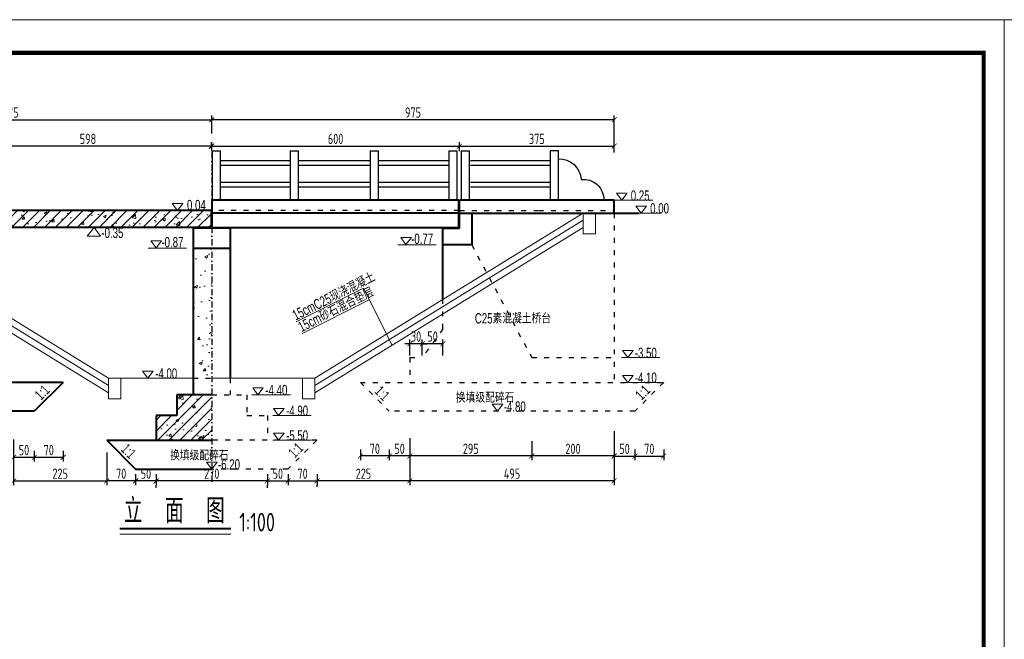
# Model space of a CAD drawing. Header units: inches. Extents: x 112594 to 193184, y 44995 to 116598.
# Tile 18 of 153: x 115296 to 117681, y 59751 to 61251. Entities that reach past the tile are written whole.
import ezdxf

# ---------------------------------------------------------------- set-up
doc = ezdxf.new("R2010")
doc.units = ezdxf.units.IN
doc.header["$MEASUREMENT"] = 0
doc.linetypes.add('ACAD_ISO03W100', pattern=[30, 12, -18])
doc.linetypes.add('DASHDOTX2', pattern=[2, 1, -0.5, 0, -0.5])
doc.layers.get('0').update_dxf_attribs({"lineweight": 15})
for name, color, linetype, lineweight in [('BM1', 7, 'Continuous', 15), ('文字', 7, 'Continuous', 20), ('细实线', 4, 'Continuous', 25), ('虚线', 2, 'ACAD_ISO03W100', 25), ('轮廓线', 1, 'Continuous', 40)]:
    doc.layers.add(name, color=color, linetype=linetype, lineweight=lineweight)
doc.layers.add('轴线', color=3, linetype='DASHDOTX2')
doc.styles.add('HZTXT', font='tssdeng.shx', dxfattribs={"width": 0.75, "bigfont": 'hztxt.shx'})
doc.styles.get("Standard").update_dxf_attribs({"font": 'hztxt_e.shx', "width": 0.7, "bigfont": 'hztxt.shx'})
doc.dimstyles.new('3', dxfattribs={"dimtxt": 25, "dimasz": 12, "dimexe": 10, "dimexo": 30, "dimgap": 5, "dimtad": 1, "dimdec": 0, "dimzin": 0, "dimdsep": 46, "dimtxsty": 'HZTXT', "dimblk": 'ARCHTICK', "dimcen": 0, "dimclrt": 7, "dimazin": 2, "dimtfac": 1, "dimtdec": 0, "dimtix": 1, "dimtmove": 2, "dimatfit": 3, "dimfxl": 250, "dimtolj": 1, "dimtzin": 0, "dimarcsym": 0})
doc.dimstyles.new('6', dxfattribs={"dimtxt": 25, "dimasz": 12, "dimexe": 10, "dimexo": 130, "dimgap": 5, "dimtad": 1, "dimdec": 0, "dimzin": 0, "dimdsep": 46, "dimtxsty": 'HZTXT', "dimblk": 'ARCHTICK', "dimcen": 0, "dimclrt": 7, "dimazin": 2, "dimtfac": 1, "dimtdec": 0, "dimtix": 1, "dimtmove": 2, "dimatfit": 3, "dimfxl": 250, "dimtolj": 1, "dimtzin": 0, "dimarcsym": 0})

# ---------------------------------------------------------------- blocks, each defined once
blk = doc.blocks.new('_ArchTick')
at = {"color": 0, "linetype": 'ByBlock', "const_width": 0.15}
blk.add_lwpolyline([(-0.5, -0.5), (0.5, 0.5)], dxfattribs=at)
blk = doc.blocks.new('*D532')
at = {"color": 0, "lineweight": -2}
for p, q in [((115761.2, 60975.9), (115761.2, 61018.8)), ((116736.2, 61008.8), (115761.2, 61008.8)), ((116736.2, 60929.3), (116736.2, 61018.8))]:
    blk.add_line(p, q, dxfattribs=at)
at = {"color": 0, "lineweight": -2, "xscale": 12, "yscale": 12, "zscale": 12, "rotation": 180}
blk.add_blockref('_ArchTick', (115761.2, 61008.8), dxfattribs=at)
at = {"color": 0, "lineweight": -2, "xscale": 12, "yscale": 12, "zscale": 12}
blk.add_blockref('_ArchTick', (116736.2, 61008.8), dxfattribs=at)
at = {"color": 7, "insert": (116248.7, 61026.3), "char_height": 25, "attachment_point": 5, "style": 'HZTXT'}
blk.add_mtext('\\A1;975', dxfattribs=at)
blk = doc.blocks.new('三角形')
at = {"layer": '轮廓线', "color": 0, "lineweight": 20}
for p, q in [((24441.9, 199232.1), (24477.5, 199232.1)), ((24459.3, 199208.6), (24441.9, 199232.1)), ((24477.5, 199232.1), (24459.3, 199208.6))]:
    blk.add_line(p, q, dxfattribs=at)
blk = doc.blocks.new('*D533')
at = {"color": 0, "lineweight": -2}
for p, q in [((116241.2, 60230.8), (116241.2, 60184.7)), ((116536.5, 60230.8), (116536.5, 60184.7)), ((116536.5, 60194.7), (116241.2, 60194.7))]:
    blk.add_line(p, q, dxfattribs=at)
at = {"color": 0, "lineweight": -2, "xscale": 12, "yscale": 12, "zscale": 12, "rotation": 180}
blk.add_blockref('_ArchTick', (116241.2, 60194.7), dxfattribs=at)
at = {"color": 0, "lineweight": -2, "xscale": 12, "yscale": 12, "zscale": 12}
blk.add_blockref('_ArchTick', (116536.5, 60194.7), dxfattribs=at)
at = {"color": 7, "insert": (116388.8, 60212.2), "char_height": 25, "attachment_point": 5, "style": 'HZTXT'}
blk.add_mtext('\\A1;295', dxfattribs=at)
blk = doc.blocks.new('*D534')
at = {"color": 0, "lineweight": -2}
for p, q in [((116241.2, 60238), (116241.2, 60124.4)), ((116736.2, 60238), (116736.2, 60124.4)), ((116736.2, 60134.4), (116241.2, 60134.4))]:
    blk.add_line(p, q, dxfattribs=at)
at = {"color": 0, "lineweight": -2, "xscale": 12, "yscale": 12, "zscale": 12, "rotation": 180}
blk.add_blockref('_ArchTick', (116241.2, 60134.4), dxfattribs=at)
at = {"color": 0, "lineweight": -2, "xscale": 12, "yscale": 12, "zscale": 12}
blk.add_blockref('_ArchTick', (116736.2, 60134.4), dxfattribs=at)
at = {"color": 7, "insert": (116488.7, 60151.9), "char_height": 25, "attachment_point": 5, "style": 'HZTXT'}
blk.add_mtext('\\A1;495', dxfattribs=at)
blk = doc.blocks.new('*D539')
at = {"color": 0, "lineweight": -2}
for p, q in [((115281.2, 60234.4), (115281.2, 60124.4)), ((115506.7, 60202.9), (115506.7, 60124.4)), ((115281.2, 60134.4), (115506.7, 60134.4))]:
    blk.add_line(p, q, dxfattribs=at)
at = {"color": 0, "lineweight": -2, "xscale": 12, "yscale": 12, "zscale": 12, "rotation": 180}
blk.add_blockref('_ArchTick', (115281.2, 60134.4), dxfattribs=at)
at = {"color": 0, "lineweight": -2, "xscale": 12, "yscale": 12, "zscale": 12}
blk.add_blockref('_ArchTick', (115506.7, 60134.4), dxfattribs=at)
at = {"color": 7, "insert": (115393.9, 60151.9), "char_height": 25, "attachment_point": 5, "style": 'HZTXT'}
blk.add_mtext('\\A1;225', dxfattribs=at)
blk = doc.blocks.new('*D540')
at = {"color": 0, "lineweight": -2}
for p, q in [((116361.2, 60932.5), (116361.2, 60954.9)), ((116736.2, 60929.3), (116736.2, 60954.9)), ((116361.2, 60944.9), (116736.2, 60944.9))]:
    blk.add_line(p, q, dxfattribs=at)
at = {"color": 0, "lineweight": -2, "xscale": 12, "yscale": 12, "zscale": 12, "rotation": 180}
blk.add_blockref('_ArchTick', (116361.2, 60944.9), dxfattribs=at)
at = {"color": 0, "lineweight": -2, "xscale": 12, "yscale": 12, "zscale": 12}
blk.add_blockref('_ArchTick', (116736.2, 60944.9), dxfattribs=at)
at = {"color": 7, "insert": (116548.7, 60962.4), "char_height": 25, "attachment_point": 5, "style": 'HZTXT'}
blk.add_mtext('\\A1;375', dxfattribs=at)
blk = doc.blocks.new('*D542')
at = {"color": 0, "lineweight": -2}
for p, q in [((116241.2, 60168), (116241.2, 60124.4)), ((116241.2, 60134.4), (116016.2, 60134.4)), ((116016.2, 60120.4), (116016.2, 60124.4))]:
    blk.add_line(p, q, dxfattribs=at)
at = {"color": 0, "lineweight": -2, "xscale": 12, "yscale": 12, "zscale": 12, "rotation": 180}
blk.add_blockref('_ArchTick', (116016.2, 60134.4), dxfattribs=at)
at = {"color": 0, "lineweight": -2, "xscale": 12, "yscale": 12, "zscale": 12}
blk.add_blockref('_ArchTick', (116241.2, 60134.4), dxfattribs=at)
at = {"color": 7, "insert": (116128.7, 60151.9), "char_height": 25, "attachment_point": 5, "style": 'HZTXT'}
blk.add_mtext('\\A1;225', dxfattribs=at)
blk = doc.blocks.new('*D543')
at = {"color": 0, "lineweight": -2}
for p, q in [((115896.2, 60134.4), (115626.2, 60134.4)), ((115626.2, 60118), (115626.2, 60124.4)), ((115896.2, 60118), (115896.2, 60124.4))]:
    blk.add_line(p, q, dxfattribs=at)
at = {"color": 0, "lineweight": -2, "xscale": 12, "yscale": 12, "zscale": 12, "rotation": 180}
blk.add_blockref('_ArchTick', (115626.2, 60134.4), dxfattribs=at)
at = {"color": 0, "lineweight": -2, "xscale": 12, "yscale": 12, "zscale": 12}
blk.add_blockref('_ArchTick', (115896.2, 60134.4), dxfattribs=at)
at = {"color": 7, "insert": (115761.2, 60151.9), "char_height": 25, "attachment_point": 5, "style": 'HZTXT'}
blk.add_mtext('\\A1;270', dxfattribs=at)
blk = doc.blocks.new('*D578')
at = {"color": 0, "lineweight": -2}
for p, q in [((115761.2, 60932.5), (115761.2, 60954.9)), ((116361.2, 60932.5), (116361.2, 60954.9)), ((115761.2, 60944.9), (116361.2, 60944.9))]:
    blk.add_line(p, q, dxfattribs=at)
at = {"color": 0, "lineweight": -2, "xscale": 12, "yscale": 12, "zscale": 12, "rotation": 180}
blk.add_blockref('_ArchTick', (115761.2, 60944.9), dxfattribs=at)
at = {"color": 0, "lineweight": -2, "xscale": 12, "yscale": 12, "zscale": 12}
blk.add_blockref('_ArchTick', (116361.2, 60944.9), dxfattribs=at)
at = {"color": 7, "insert": (116061.2, 60962.4), "char_height": 25, "attachment_point": 5, "style": 'HZTXT'}
blk.add_mtext('\\A1;600', dxfattribs=at)
blk = doc.blocks.new('*D584')
at = {"color": 0, "lineweight": -2}
for p, q in [((115162.2, 60937.9), (115162.2, 60954.9)), ((115760.2, 60937.9), (115760.2, 60954.9)), ((115760.2, 60944.9), (115162.2, 60944.9))]:
    blk.add_line(p, q, dxfattribs=at)
at = {"color": 0, "lineweight": -2, "xscale": 12, "yscale": 12, "zscale": 12, "rotation": 180}
blk.add_blockref('_ArchTick', (115162.2, 60944.9), dxfattribs=at)
at = {"color": 0, "lineweight": -2, "xscale": 12, "yscale": 12, "zscale": 12}
blk.add_blockref('_ArchTick', (115760.2, 60944.9), dxfattribs=at)
at = {"color": 7, "insert": (115461.2, 60962.4), "char_height": 25, "attachment_point": 5, "style": 'HZTXT'}
blk.add_mtext('\\A1;598', dxfattribs=at)
blk = doc.blocks.new('*D588')
at = {"color": 0, "lineweight": -2}
for p, q in [((114786.2, 60929.3), (114786.2, 61018.8)), ((114786.2, 61008.8), (115761.2, 61008.8)), ((115761.2, 60975.9), (115761.2, 61018.8))]:
    blk.add_line(p, q, dxfattribs=at)
at = {"color": 0, "lineweight": -2, "xscale": 12, "yscale": 12, "zscale": 12, "rotation": 180}
blk.add_blockref('_ArchTick', (114786.2, 61008.8), dxfattribs=at)
at = {"color": 0, "lineweight": -2, "xscale": 12, "yscale": 12, "zscale": 12}
blk.add_blockref('_ArchTick', (115761.2, 61008.8), dxfattribs=at)
at = {"color": 7, "insert": (115273.7, 61026.3), "char_height": 25, "attachment_point": 5, "style": 'HZTXT'}
blk.add_mtext('\\A1;975', dxfattribs=at)
blk = doc.blocks.new('*D597')
at = {"color": 0, "lineweight": -2}
for p, q in [((116271.2, 60438.4), (116271.2, 60476.5)), ((116321.2, 60438.4), (116321.2, 60476.5)), ((116321.2, 60466.5), (116271.2, 60466.5))]:
    blk.add_line(p, q, dxfattribs=at)
at = {"color": 0, "lineweight": -2, "xscale": 12, "yscale": 12, "zscale": 12, "rotation": 180}
blk.add_blockref('_ArchTick', (116271.2, 60466.5), dxfattribs=at)
at = {"color": 0, "lineweight": -2, "xscale": 12, "yscale": 12, "zscale": 12}
blk.add_blockref('_ArchTick', (116321.2, 60466.5), dxfattribs=at)
at = {"color": 7, "insert": (116296.2, 60484), "char_height": 25, "attachment_point": 5, "style": 'HZTXT'}
blk.add_mtext('\\A1;50', dxfattribs=at)
blk = doc.blocks.new('*D598')
at = {"color": 0, "lineweight": -2}
for p, q in [((116241.2, 60438.4), (116241.2, 60476.5)), ((116271.2, 60438.4), (116271.2, 60476.5)), ((116241.2, 60466.5), (116229.2, 60466.5)), ((116271.2, 60466.5), (116241.2, 60466.5)), ((116271.2, 60466.5), (116283.2, 60466.5))]:
    blk.add_line(p, q, dxfattribs=at)
at = {"color": 0, "lineweight": -2, "xscale": 12, "yscale": 12, "zscale": 12}
blk.add_blockref('_ArchTick', (116241.2, 60466.5), dxfattribs=at)
at = {"color": 0, "lineweight": -2, "xscale": 12, "yscale": 12, "zscale": 12, "rotation": 180}
blk.add_blockref('_ArchTick', (116271.2, 60466.5), dxfattribs=at)
at = {"color": 7, "insert": (116256.2, 60484), "char_height": 25, "attachment_point": 5, "style": 'HZTXT'}
blk.add_mtext('\\A1;30', dxfattribs=at)
blk = doc.blocks.new('dasfgfhfdgtf')
at = {"layer": '细实线'}
for p, q in [((53338.6, -33988.3), (53338.6, -33868.3)), ((53338.6, -33868.3), (53358.6, -33868.3)), ((53338.6, -33988.3), (53338.6, -33868.3)), ((53358.6, -33868.3), (53358.6, -33988.3)), ((53358.6, -33868.3), (53358.6, -33988.3))]:
    blk.add_line(p, q, dxfattribs=at)
for centre, radius, start, end in [((53336.3, -33940.4), 52.5, 87.3986, 177.3524), ((53277.1, -33985.6), 48.1, 81.899, 182.8519)]:
    blk.add_arc(centre, radius, start, end, dxfattribs=at)
blk = doc.blocks.new('*D644')
at = {"color": 0, "lineweight": -2}
for p, q in [((116736.2, 60254.4), (116736.2, 60184.7)), ((116536.5, 60230.8), (116536.5, 60184.7)), ((116736.2, 60194.7), (116536.5, 60194.7))]:
    blk.add_line(p, q, dxfattribs=at)
at = {"color": 0, "lineweight": -2, "xscale": 12, "yscale": 12, "zscale": 12, "rotation": 180}
blk.add_blockref('_ArchTick', (116536.5, 60194.7), dxfattribs=at)
at = {"color": 0, "lineweight": -2, "xscale": 12, "yscale": 12, "zscale": 12}
blk.add_blockref('_ArchTick', (116736.2, 60194.7), dxfattribs=at)
at = {"color": 7, "insert": (116636.3, 60212.2), "char_height": 25, "attachment_point": 5, "style": 'HZTXT'}
blk.add_mtext('\\A1;200', dxfattribs=at)
blk = doc.blocks.new('*D647')
at = {"color": 0, "lineweight": -2}
for p, q in [((115281.2, 60207.5), (115281.2, 60181.5)), ((115281.2, 60191.5), (115331.2, 60191.5)), ((115331.2, 60207.5), (115331.2, 60181.5))]:
    blk.add_line(p, q, dxfattribs=at)
at = {"color": 0, "lineweight": -2, "xscale": 12, "yscale": 12, "zscale": 12, "rotation": 180}
blk.add_blockref('_ArchTick', (115281.2, 60191.5), dxfattribs=at)
at = {"color": 0, "lineweight": -2, "xscale": 12, "yscale": 12, "zscale": 12}
blk.add_blockref('_ArchTick', (115331.2, 60191.5), dxfattribs=at)
at = {"color": 7, "insert": (115306.2, 60209), "char_height": 25, "attachment_point": 5, "style": 'HZTXT'}
blk.add_mtext('\\A1;50', dxfattribs=at)
blk = doc.blocks.new('*D648')
at = {"color": 0, "lineweight": -2}
for p, q in [((115331.2, 60207.5), (115331.2, 60181.5)), ((115331.2, 60191.5), (115401.2, 60191.5)), ((115401.2, 60207.5), (115401.2, 60181.5))]:
    blk.add_line(p, q, dxfattribs=at)
at = {"color": 0, "lineweight": -2, "xscale": 12, "yscale": 12, "zscale": 12, "rotation": 180}
blk.add_blockref('_ArchTick', (115331.2, 60191.5), dxfattribs=at)
at = {"color": 0, "lineweight": -2, "xscale": 12, "yscale": 12, "zscale": 12}
blk.add_blockref('_ArchTick', (115401.2, 60191.5), dxfattribs=at)
at = {"color": 7, "insert": (115366.2, 60209), "char_height": 25, "attachment_point": 5, "style": 'HZTXT'}
blk.add_mtext('\\A1;70', dxfattribs=at)
blk = doc.blocks.new('*D649')
at = {"color": 0, "lineweight": -2}
for p, q in [((116191.2, 60210.8), (116191.2, 60184.7)), ((116241.2, 60194.7), (116191.2, 60194.7)), ((116241.2, 60210.8), (116241.2, 60184.7))]:
    blk.add_line(p, q, dxfattribs=at)
at = {"color": 0, "lineweight": -2, "xscale": 12, "yscale": 12, "zscale": 12, "rotation": 180}
blk.add_blockref('_ArchTick', (116191.2, 60194.7), dxfattribs=at)
at = {"color": 0, "lineweight": -2, "xscale": 12, "yscale": 12, "zscale": 12}
blk.add_blockref('_ArchTick', (116241.2, 60194.7), dxfattribs=at)
at = {"color": 7, "insert": (116216.2, 60212.2), "char_height": 25, "attachment_point": 5, "style": 'HZTXT'}
blk.add_mtext('\\A1;50', dxfattribs=at)
blk = doc.blocks.new('*D650')
at = {"color": 0, "lineweight": -2}
for p, q in [((116121.2, 60210.8), (116121.2, 60184.7)), ((116191.2, 60194.7), (116121.2, 60194.7)), ((116191.2, 60210.8), (116191.2, 60184.7))]:
    blk.add_line(p, q, dxfattribs=at)
at = {"color": 0, "lineweight": -2, "xscale": 12, "yscale": 12, "zscale": 12, "rotation": 180}
blk.add_blockref('_ArchTick', (116121.2, 60194.7), dxfattribs=at)
at = {"color": 0, "lineweight": -2, "xscale": 12, "yscale": 12, "zscale": 12}
blk.add_blockref('_ArchTick', (116191.2, 60194.7), dxfattribs=at)
at = {"color": 7, "insert": (116156.2, 60212.2), "char_height": 25, "attachment_point": 5, "style": 'HZTXT'}
blk.add_mtext('\\A1;70', dxfattribs=at)
blk = doc.blocks.new('*D651')
at = {"color": 0, "lineweight": -2}
for p, q in [((116736.2, 60210.5), (116736.2, 60184.5)), ((116736.2, 60194.5), (116786.2, 60194.5)), ((116786.2, 60210.5), (116786.2, 60184.5))]:
    blk.add_line(p, q, dxfattribs=at)
at = {"color": 0, "lineweight": -2, "xscale": 12, "yscale": 12, "zscale": 12, "rotation": 180}
blk.add_blockref('_ArchTick', (116736.2, 60194.5), dxfattribs=at)
at = {"color": 0, "lineweight": -2, "xscale": 12, "yscale": 12, "zscale": 12}
blk.add_blockref('_ArchTick', (116786.2, 60194.5), dxfattribs=at)
at = {"color": 7, "insert": (116761.2, 60212), "char_height": 25, "attachment_point": 5, "style": 'HZTXT'}
blk.add_mtext('\\A1;50', dxfattribs=at)
blk = doc.blocks.new('*D652')
at = {"color": 0, "lineweight": -2}
for p, q in [((116786.2, 60210.5), (116786.2, 60184.5)), ((116786.2, 60194.5), (116856.2, 60194.5)), ((116856.2, 60210.5), (116856.2, 60184.5))]:
    blk.add_line(p, q, dxfattribs=at)
at = {"color": 0, "lineweight": -2, "xscale": 12, "yscale": 12, "zscale": 12, "rotation": 180}
blk.add_blockref('_ArchTick', (116786.2, 60194.5), dxfattribs=at)
at = {"color": 0, "lineweight": -2, "xscale": 12, "yscale": 12, "zscale": 12}
blk.add_blockref('_ArchTick', (116856.2, 60194.5), dxfattribs=at)
at = {"color": 7, "insert": (116821.2, 60212), "char_height": 25, "attachment_point": 5, "style": 'HZTXT'}
blk.add_mtext('\\A1;70', dxfattribs=at)
blk = doc.blocks.new('*D653')
at = {"color": 0, "lineweight": -2}
for p, q in [((115896.2, 60150.4), (115896.2, 60124.4)), ((115946.2, 60150.4), (115946.2, 60124.4)), ((115896.2, 60134.4), (115946.2, 60134.4))]:
    blk.add_line(p, q, dxfattribs=at)
at = {"color": 0, "lineweight": -2, "xscale": 12, "yscale": 12, "zscale": 12, "rotation": 180}
blk.add_blockref('_ArchTick', (115896.2, 60134.4), dxfattribs=at)
at = {"color": 0, "lineweight": -2, "xscale": 12, "yscale": 12, "zscale": 12}
blk.add_blockref('_ArchTick', (115946.2, 60134.4), dxfattribs=at)
at = {"color": 7, "insert": (115921.2, 60151.9), "char_height": 25, "attachment_point": 5, "style": 'HZTXT'}
blk.add_mtext('\\A1;50', dxfattribs=at)
blk = doc.blocks.new('*D654')
at = {"color": 0, "lineweight": -2}
for p, q in [((115946.2, 60150.4), (115946.2, 60124.4)), ((116016.2, 60150.4), (116016.2, 60124.4)), ((115946.2, 60134.4), (116016.2, 60134.4))]:
    blk.add_line(p, q, dxfattribs=at)
at = {"color": 0, "lineweight": -2, "xscale": 12, "yscale": 12, "zscale": 12, "rotation": 180}
blk.add_blockref('_ArchTick', (115946.2, 60134.4), dxfattribs=at)
at = {"color": 0, "lineweight": -2, "xscale": 12, "yscale": 12, "zscale": 12}
blk.add_blockref('_ArchTick', (116016.2, 60134.4), dxfattribs=at)
at = {"color": 7, "insert": (115981.2, 60151.9), "char_height": 25, "attachment_point": 5, "style": 'HZTXT'}
blk.add_mtext('\\A1;70', dxfattribs=at)
blk = doc.blocks.new('*D655')
at = {"color": 0, "lineweight": -2}
for p, q in [((115576.7, 60150.4), (115576.7, 60124.4)), ((115626.7, 60150.4), (115626.7, 60124.4)), ((115626.7, 60134.4), (115576.7, 60134.4))]:
    blk.add_line(p, q, dxfattribs=at)
at = {"color": 0, "lineweight": -2, "xscale": 12, "yscale": 12, "zscale": 12, "rotation": 180}
blk.add_blockref('_ArchTick', (115576.7, 60134.4), dxfattribs=at)
at = {"color": 0, "lineweight": -2, "xscale": 12, "yscale": 12, "zscale": 12}
blk.add_blockref('_ArchTick', (115626.7, 60134.4), dxfattribs=at)
at = {"color": 7, "insert": (115601.7, 60151.9), "char_height": 25, "attachment_point": 5, "style": 'HZTXT'}
blk.add_mtext('\\A1;50', dxfattribs=at)
blk = doc.blocks.new('*D656')
at = {"color": 0, "lineweight": -2}
for p, q in [((115506.7, 60150.4), (115506.7, 60124.4)), ((115576.7, 60150.4), (115576.7, 60124.4)), ((115576.7, 60134.4), (115506.7, 60134.4))]:
    blk.add_line(p, q, dxfattribs=at)
at = {"color": 0, "lineweight": -2, "xscale": 12, "yscale": 12, "zscale": 12, "rotation": 180}
blk.add_blockref('_ArchTick', (115506.7, 60134.4), dxfattribs=at)
at = {"color": 0, "lineweight": -2, "xscale": 12, "yscale": 12, "zscale": 12}
blk.add_blockref('_ArchTick', (115576.7, 60134.4), dxfattribs=at)
at = {"color": 7, "insert": (115541.7, 60151.9), "char_height": 25, "attachment_point": 5, "style": 'HZTXT'}
blk.add_mtext('\\A1;70', dxfattribs=at)

msp = doc.modelspace()

# ---------------------------------------------------------------- hatches: boundary and pattern name
h = msp.add_hatch()
h.set_pattern_fill('AR-CONC', color=256, scale=10, style=0)
h.set_pattern_definition([(50, (91781.76, -62687.02), (71.726018, -6.275213), [7.5, -82.5]), (355, (91781.76, -62687.02), (-13.875133, 75.219213), [6, -66]), (100.4514, (91787.74, -62687.54), (57.85094, 68.943954), [6.37402, -70.11421]), (46.1842, (91781.76, -62667.02), (106.724105, -16.5519), [11.25, -123.75]), (96.6356, (91790.66, -62668.4), (93.46627, 97.41179), [9.56103, -105.1713]), (351.1842, (91781.76, -62667.02), (93.46619, 97.41186), [9, -99]), (21, (91791.76, -62672.02), (59.690705, -40.26189), [7.5, -82.5]), (326, (91791.76, -62672.02), (24.331533, 72.515005), [6, -66]), (71.4514, (91796.736, -62675.375), (84.022263, 32.25305), [6.37402, -70.11421]), (37.5, (91781.762, -62687.02), (1.2159855, 33.2893854), [0, -65.2, 0, -67, 0, -66.25]), (7.5, (91781.762, -62687.02), (26.306954, 39.441171), [0, -38.2, 0, -63.7, 0, -25.25]), (327.5, (91759.462, -62687.02), (53.3822436, -2.255487), [0, -25, 0, -78, 0, -103.5]), (317.5, (91749.46, -62687.02), (58.318617, 10.010498), [0, -32.5, 0, -51.8, 0, -73.5])])
h.paths.add_polyline_path([(115760.16797, 60747.92057), (115760.16797, 60788.85057), (115162.16797, 60788.85057), (115162.16797, 60747.92057)])
h = msp.add_hatch()
h.set_pattern_fill('ANSI31', color=256, scale=150, style=0)
h.set_pattern_definition([(45, (91781.762, -62687.02), (-13.2582521, 13.2582521), [])])
h.paths.add_polyline_path([(115760.16797, 60747.92057), (115760.16797, 60788.85057), (115162.16797, 60788.85057), (115162.16797, 60747.92057)])
h = msp.add_hatch()
h.set_pattern_fill('AR-CONC', color=256, scale=10, style=0)
h.set_pattern_definition([(50, (0, 0), (71.726018, -6.275213), [7.5, -82.5]), (355, (0, 0), (-13.875133, 75.219213), [6, -66]), (100.4514, (5.98, -0.52), (57.85094, 68.943954), [6.37402, -70.11421]), (46.1842, (0, 20), (106.724105, -16.5519), [11.25, -123.75]), (96.6356, (8.89, 18.62), (93.46627, 97.41179), [9.56103, -105.1713]), (351.1842, (0, 20), (93.46619, 97.41186), [9, -99]), (21, (10, 15), (59.690705, -40.26189), [7.5, -82.5]), (326, (10, 15), (24.331533, 72.515005), [6, -66]), (71.4514, (14.974, 11.645), (84.022263, 32.25305), [6.37402, -70.11421]), (37.5, (0, 0), (1.2159855, 33.2893854), [0, -65.2, 0, -67, 0, -66.25]), (7.5, (0, 0), (26.306954, 39.441171), [0, -38.2, 0, -63.7, 0, -25.25]), (327.5, (-22.3, 0), (53.3822436, -2.255487), [0, -25, 0, -78, 0, -103.5]), (317.5, (-32.3, 0), (58.318617, 10.010498), [0, -32.5, 0, -51.8, 0, -73.5])])
h.paths.add_polyline_path([(115201.16797, 60705.92057), (115131.16797, 60705.92057), (115095.32118, 60638.56887), (115201.16797, 60573.31602)])
h.paths.add_polyline_path([(115201.16797, 60502.92354), (115201.16797, 60538.07333), (115081.19789, 60612.03296), (114985.86995, 60432.92354), (114786.16797, 60432.92354), (114786.16797, 60372.92354), (115281.16797, 60372.92354), (115281.16797, 60432.92354), (115251.16797, 60432.92354)])
h.paths.add_polyline_path([(115761.16797, 60697.71163), (115716.16797, 60697.71163), (115716.16797, 60382.92057), (115761.16797, 60382.92057)])
h.paths.add_polyline_path([(114926.44242, 60527.64551), (115076.9247, 60527.64551), (115076.9247, 60564.85023), (114926.44242, 60564.85023)], flags=25)
h = msp.add_hatch()
h.set_pattern_fill('AR-CONC', color=256, scale=10, style=0)
h.set_pattern_definition([(50, (128114.41, -34834.15), (71.72602, -6.275213), [7.5, -82.5]), (355, (128114.41, -34834.15), (-13.875133, 75.219213), [6, -66]), (100.4514, (128120.39, -34834.67), (57.85094, 68.943954), [6.37402, -70.11421]), (46.1842, (128114.41, -34814.15), (106.724105, -16.5519), [11.25, -123.75]), (96.6356, (128123.3, -34815.53), (93.46627, 97.41179), [9.56103, -105.1713]), (351.1842, (128114.41, -34814.15), (93.4662, 97.41186), [9, -99]), (21, (128124.41, -34819.15), (59.690705, -40.26189), [7.5, -82.5]), (326, (128124.41, -34819.15), (24.331533, 72.515005), [6, -66]), (71.4514, (128129.385, -34822.504), (84.022263, 32.25305), [6.37402, -70.11421]), (37.5, (128114.41, -34834.15), (1.2159855, 33.2893854), [0, -65.2, 0, -67, 0, -66.25]), (7.5, (128114.41, -34834.15), (26.306954, 39.441171), [0, -38.2, 0, -63.7, 0, -25.25]), (327.5, (128092.11, -34834.15), (53.3822436, -2.255487), [0, -25, 0, -78, 0, -103.5]), (317.5, (128082.11, -34834.15), (58.318617, 10.010498), [0, -32.5, 0, -51.8, 0, -73.5])])
h.paths.add_polyline_path([(115761.16797, 60342.92057), (115676.16797, 60342.92057), (115676.16797, 60292.92057), (115626.16797, 60292.92057), (115626.16797, 60232.92057), (115761.16797, 60232.92057)])
h = msp.add_hatch()
h.set_pattern_fill('ANSI31', color=256, scale=150, style=0)
h.set_pattern_definition([(45, (128114.41, -34834.15), (-13.258252, 13.258252), [])])
h.paths.add_polyline_path([(115676.16797, 60292.92057), (115626.16797, 60292.92057), (115626.16797, 60232.92057), (115761.16797, 60232.92057), (115761.16797, 60342.92057), (115676.16797, 60342.92057)])

# ---------------------------------------------------------------- linework, layer by layer
for p, q in [((113438.54004, 61251.03484), (121924.19669, 61251.03484)), ((116829.43516, 60813.85057), (116736.16797, 60813.85057)), ((116011.16797, 60382.92057), (116661.16797, 60782.92057)), ((116011.16797, 60365.30787), (116661.16797, 60765.30787)), ((116661.16797, 60732.92057), (116661.16797, 60782.92057)), ((116691.16797, 60782.92057), (116691.16797, 60732.92057)), ((116796.16797, 60782.92057), (116850.02519, 60782.92057)), ((115476.64961, 60747.92057), (115459.66735, 60726.99409)), ((115491.50449, 60726.99409), (115476.64961, 60747.92057)), ((116011.16797, 60347.69518), (116661.16797, 60747.69518)), ((115459.66735, 60726.99409), (115491.50449, 60726.99409)), ((116691.16797, 60732.92057), (116661.16797, 60732.92057)), ((115699.98317, 60697.71163), (115606.71598, 60697.71163)), ((116304.98317, 60705.92057), (116211.71598, 60705.92057)), ((116128.89942, 60600.7839), (115965.97217, 60519.32027)), ((116128.89942, 60600.7839), (116197.96712, 60462.6485)), ((115511.16797, 60382.92057), (115201.16797, 60573.31602)), ((116142.89101, 60572.80073), (115979.96375, 60491.3371)), ((115511.16797, 60365.31735), (115201.16797, 60555.7128)), ((115511.16797, 60347.71412), (115201.16797, 60538.10957)), ((116846.86109, 60432.92354), (116753.59391, 60432.92354)), ((115511.16797, 60382.92057), (115716.16797, 60382.92057)), ((115511.16797, 60382.92057), (115511.16797, 60332.92057)), ((115541.16797, 60332.92057), (115541.16797, 60382.92057)), ((115761.16797, 60382.92057), (116011.16797, 60382.92057)), ((115981.16797, 60332.92057), (115981.16797, 60382.92057)), ((116011.16797, 60382.92057), (116011.16797, 60332.92057)), ((116846.86109, 60372.92354), (116753.59391, 60372.92354)), ((115511.16797, 60332.92057), (115541.16797, 60332.92057)), ((115951.78113, 60342.92057), (115858.51394, 60342.92057)), ((116011.16797, 60332.92057), (115981.16797, 60332.92057)), ((116002.06314, 60292.92057), (115908.79595, 60292.92057)), ((116002.06314, 60232.92057), (115908.79595, 60232.92057))]:
    msp.add_line(p, q)
at = {"ltscale": 2}
msp.add_line((115538.16213, 60005.33207), (115807.76905, 60005.33207), dxfattribs=at)
at = {"layer": 'BM1', "linetype": 'Continuous'}
msp.add_line((117681.36837, 61251.03484), (117681.36837, 58250.73177), dxfattribs=at)
msp.add_line((117681.36837, 61251.03484), (117681.36837, 58250.73177), dxfattribs=at)
msp.add_line((117681.36837, 61251.03484), (117681.36837, 58250.73177), dxfattribs=at)
at = {"layer": 'BM1', "color": 0, "linetype": 'Continuous'}
msp.add_line((117681.36836, 61220.72874), (117681.36836, 58250.73177), dxfattribs=at)
msp.add_line((117681.36836, 61220.72874), (117681.36836, 58250.73177), dxfattribs=at)
msp.add_line((117681.36836, 61220.72874), (117681.36836, 58250.73177), dxfattribs=at)
at = {"layer": 'BM1', "color": 0, "linetype": 'Continuous', "const_width": 9.99898}
msp.add_lwpolyline([(113606.38414, 58300.72667), (113606.38414, 61170.73385), (117631.37347, 61170.73385), (117631.37347, 58300.72667)], close=True, dxfattribs=at)
at = {"layer": '细实线'}
for p, q in [((115762.16797, 60933.85057), (115762.16797, 60813.85057)), ((115762.16797, 60933.85057), (115782.16797, 60933.85057)), ((115782.16797, 60813.85057), (115782.16797, 60933.85057)), ((115951.11971, 60933.85057), (115951.11971, 60813.85057)), ((115951.11971, 60933.85057), (115971.11971, 60933.85057)), ((115971.11971, 60813.85057), (115971.11971, 60933.85057)), ((116145.24189, 60933.85057), (116145.24189, 60813.85057)), ((116145.24189, 60933.85057), (116165.24189, 60933.85057)), ((116165.24189, 60813.85057), (116165.24189, 60933.85057)), ((116335.66797, 60933.85057), (116335.66797, 60813.85057)), ((116335.66797, 60933.85057), (116355.66797, 60933.85057)), ((116355.66797, 60813.85057), (116355.66797, 60933.85057)), ((116365.66797, 60933.85057), (116365.66797, 60813.85057)), ((116365.66797, 60933.85057), (116385.66797, 60933.85057)), ((116385.66797, 60813.85057), (116385.66797, 60933.85057)), ((115782.16797, 60909.85057), (115951.11971, 60909.85057)), ((115971.11971, 60909.85057), (116145.24189, 60909.85057)), ((116165.24189, 60909.85057), (116335.66797, 60909.85057)), ((116388.20214, 60909.85057), (116581.19964, 60909.85057)), ((115951.11971, 60897.85057), (115782.16797, 60897.85057)), ((116145.24189, 60897.85057), (115971.11971, 60897.85057)), ((116335.66797, 60897.85057), (116165.24189, 60897.85057)), ((116581.19964, 60897.85057), (116388.20214, 60897.85057)), ((115782.16797, 60857.85057), (115951.11971, 60857.85057)), ((115971.11971, 60857.85057), (116145.24189, 60857.85057)), ((116165.24189, 60857.85057), (116335.66797, 60857.85057)), ((116388.20214, 60857.85057), (116581.19964, 60857.85057)), ((115951.11971, 60845.85057), (115782.16797, 60845.85057)), ((116145.24189, 60845.85057), (115971.11971, 60845.85057)), ((116335.66797, 60845.85057), (116165.24189, 60845.85057)), ((116581.19964, 60845.85057), (116388.20214, 60845.85057))]:
    msp.add_line(p, q, dxfattribs=at)
at = {"layer": '虚线'}
for p, q in [((116360.16797, 60788.85057), (115762.16797, 60788.85057)), ((116361.16797, 60788.85057), (116551.16797, 60788.85057)), ((116553.16797, 60788.85057), (116736.16797, 60788.85057)), ((116736.16797, 60782.92057), (116736.16797, 60372.92354)), ((116391.16797, 60705.92057), (116536.46598, 60432.92354)), ((116321.16797, 60641.92354), (116321.16797, 60642.92057)), ((116321.16797, 60502.92354), (116321.16797, 60573.6898)), ((116321.16797, 60502.92354), (116271.16797, 60432.92354)), ((116241.16797, 60432.92354), (116241.16797, 60372.92354)), ((116241.16797, 60432.92354), (116271.16797, 60432.92354)), ((116536.46598, 60432.92354), (116736.16797, 60432.92354)), ((115716.16797, 60382.92057), (115761.16797, 60382.92057)), ((115806.16797, 60382.92057), (115806.16797, 60342.92057)), ((116121.16797, 60372.92354), (116856.16797, 60372.92354)), ((116121.16797, 60372.92354), (116191.16797, 60302.92354)), ((116856.16797, 60372.92354), (116786.16797, 60302.92354)), ((115761.16797, 60342.92057), (115846.16797, 60342.92057)), ((115846.16797, 60342.92057), (115846.16797, 60292.92057)), ((115846.16797, 60292.92057), (115896.16797, 60292.92057)), ((115896.16797, 60292.92057), (115896.16797, 60232.92057)), ((116786.16797, 60302.92354), (116191.16797, 60302.92354)), ((116015.68529, 60232.92057), (115761.16797, 60232.92057)), ((116015.68529, 60232.92057), (115945.68529, 60162.92057)), ((115945.68529, 60162.92057), (115761.16797, 60162.92057))]:
    msp.add_line(p, q, dxfattribs=at)
at = {"layer": '轮廓线'}
for p, q in [((115762.16797, 60747.92057), (115762.16797, 60813.85057)), ((116360.16797, 60813.85057), (115762.16797, 60813.85057)), ((116360.16797, 60747.92057), (116360.16797, 60813.85057)), ((116361.16797, 60745.92057), (116361.16797, 60813.85057)), ((116736.16797, 60813.85057), (116361.16797, 60813.85057)), ((116736.16797, 60782.92057), (116736.16797, 60813.85057)), ((115760.16797, 60788.85057), (115162.16797, 60788.85057)), ((115760.16797, 60747.92057), (115760.16797, 60788.92057)), ((116360.16797, 60782.92057), (115762.16797, 60782.92057)), ((116361.16797, 60782.92057), (116391.16797, 60782.92057)), ((116391.16797, 60782.92057), (116391.16797, 60705.92057)), ((116391.16797, 60782.92057), (116796.16797, 60782.92057)), ((115760.16797, 60747.92057), (115162.16797, 60747.92057)), ((115806.16797, 60745.92057), (115716.16797, 60745.92057)), ((115716.16797, 60745.92057), (115716.16797, 60697.71163)), ((115762.16797, 60747.92057), (116360.16797, 60747.92057)), ((115806.16797, 60745.92057), (115806.16797, 60697.71163)), ((116321.16797, 60704.92057), (116321.16797, 60745.92057)), ((116321.16797, 60745.92057), (116361.16797, 60745.92057)), ((115716.16797, 60697.71163), (115806.16797, 60697.71163)), ((115716.16797, 60697.71163), (115716.16797, 60342.92057)), ((115806.16797, 60697.71163), (115806.16797, 60382.92057)), ((116391.16797, 60705.92057), (116321.16797, 60705.92057)), ((116321.16797, 60573.6898), (116321.16797, 60704.92057)), ((115401.16797, 60372.92354), (114666.16797, 60372.92354)), ((115401.16797, 60372.92354), (115331.16797, 60302.92354)), ((115761.16797, 60342.92057), (115676.16797, 60342.92057)), ((115676.16797, 60342.92057), (115676.16797, 60292.92057)), ((115331.16797, 60302.92354), (114736.16797, 60302.92354)), ((115626.16797, 60292.92057), (115626.16797, 60232.92057)), ((115676.16797, 60292.92057), (115626.16797, 60292.92057)), ((115506.65065, 60232.92057), (115761.16797, 60232.92057)), ((115506.65065, 60232.92057), (115576.50928, 60163.06194)), ((115576.16797, 60162.92057), (115761.16797, 60162.92057))]:
    msp.add_line(p, q, dxfattribs=at)
at = {"layer": '轮廓线', "color": 0, "lineweight": 20}
for p, q in [((116742.16581, 60830.79058), (116767.84102, 60830.79058)), ((116754.71164, 60813.85057), (116742.16581, 60830.79058)), ((116767.84102, 60830.79058), (116754.71164, 60813.85057)), ((115665.39956, 60805.79058), (115691.07478, 60805.79058)), ((115677.94539, 60788.85057), (115665.39956, 60805.79058)), ((115691.07478, 60805.79058), (115677.94539, 60788.85057)), ((116788.76775, 60799.86058), (116814.44296, 60799.86058)), ((116801.31358, 60782.92057), (116788.76775, 60799.86058)), ((116814.44296, 60799.86058), (116801.31358, 60782.92057))]:
    msp.add_line(p, q, dxfattribs=at)
at = {"layer": '轮廓线', "ltscale": 2}
msp.add_line((115538.16213, 60019.09783), (115807.76905, 60019.09783), dxfattribs=at)
at = {"layer": '轴线', "ltscale": 15}
msp.add_line((115761.16797, 60930.0742), (115761.16797, 60131.05531), dxfattribs=at)

# ---------------------------------------------------------------- block references
at = {"xscale": 0.7200000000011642, "yscale": 0.7200000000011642, "zscale": 0.7200000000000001}
for p in [(98015.62683, -82731.44597), (98620.91856, -82723.23703), (99158.54087, -82997.21406), (97995.33771, -83047.23703), (99158.54087, -83057.21406), (98262.18267, -83087.21703), (98312.46467, -83137.21703), (98842.76498, -83127.23406), (98312.46467, -83197.21703), (98150.47016, -83267.23703)]:
    msp.add_blockref('三角形', p, dxfattribs=at)
at = {"layer": '细实线', "xscale": -1}
msp.add_blockref('dasfgfhfdgtf', (169939.84491, 94801.79793), dxfattribs=at)

# ---------------------------------------------------------------- texts
at = {"width": 0.7}
for s, p in [('0.25', (116776.39481, 60812.72694)), ('0.04', (115701.16601, 60789.72694)), ('0.00', (116823.39353, 60781.79694)), ('-0.35', (115493.74463, 60722.51434)), ('-0.87', (115639.18291, 60699.84439)), ('-0.77', (116244.18291, 60708.05333)), ('C25素混凝土桥台', (116398.57455, 60515.53901)), ('-3.50', (116786.06084, 60431.79991)), ('-4.00', (115624.13592, 60381.79694)), ('-4.10', (116786.06084, 60371.79991)), ('-4.40', (115890.98088, 60341.79694)), ('换填级配碎石', (116352.53056, 60323.88408)), ('-4.90', (115941.26288, 60291.79694)), ('-4.80', (116468.59667, 60301.79991)), ('-5.50', (115941.26288, 60231.79694)), ('换填级配碎石', (115660.23573, 60183.88111)), ('-6.20', (115776.30185, 60161.79694))]:
    msp.add_text(s, height=25, dxfattribs=at).set_placement(p)
for s, rotation, p in [('15cmC25现浇混凝土', 26.56505118, (115964.50131, 60522.18901)), ('15cm砂石混合垫层', 26.56505118, (115978.4929, 60494.20584)), ('1:1', 45, (115347.44638, 60328.30533)), ('1:1', 315, (116154.11829, 60349.07659)), ('1:1', 45, (116802.44638, 60328.30533)), ('1:1', 315, (115539.4596, 60209.215)), ('1:1', 45, (115961.9637, 60188.30236))]:
    msp.add_text(s, height=25, rotation=rotation, dxfattribs=at).set_placement(p)
at = {"layer": '文字', "style": 'HZTXT', "width": 0.75}
for s, height, p in [('立  面  图', 60, (115548.2753, 60031.86873)), ('1:100', 45, (115827.66287, 60011.98464))]:
    msp.add_text(s, height=height, dxfattribs=at).set_placement(p)

# ---------------------------------------------------------------- dimensions: what is measured, and where the dimension line sits
for base, p1, p2, angle, picture, middle in [((115761.16797, 61008.79592), (114786.16797, 60899.28186), (115761.16797, 60945.91976), 180, '*D588', (115273.66797, 61026.29592)), ((116241.16797, 60466.46177), (116271.16797, 60408.37151), (116241.16797, 60408.37151), 180, '*D598', (116256.16797, 60483.96177)), ((116271.16797, 60466.46177), (116321.16797, 60408.37151), (116271.16797, 60408.37151), 180, '*D597', (116296.16797, 60483.96177)), ((116536.46598, 60194.74283), (116736.16797, 60284.3656), (116536.46598, 60260.77167), 180, '*D644', (116636.31698, 60212.24283)), ((116241.16797, 60134.39703), (116736.16797, 60267.95568), (116241.16797, 60267.95568), 180, '*D534', (116488.66797, 60151.89703)), ((116241.16797, 60194.74283), (116536.46598, 60260.77167), (116241.16797, 60260.77167), 180, '*D533', (116388.81698, 60212.24283)), ((115331.16797, 60191.48857), (115281.16797, 60237.51741), (115331.16797, 60237.51741), 0, '*D647', (115306.16797, 60208.98857)), ((115401.16797, 60191.48857), (115331.16797, 60237.51741), (115401.16797, 60237.51741), 0, '*D648', (115366.16797, 60208.98857)), ((116121.16797, 60194.74283), (116191.16797, 60240.77167), (116121.16797, 60240.77167), 180, '*D650', (116156.16797, 60212.24283)), ((116191.16797, 60194.74283), (116241.16797, 60240.77167), (116191.16797, 60240.77167), 180, '*D649', (116216.16797, 60212.24283)), ((116016.16797, 60134.39703), (116241.16797, 60197.95568), (116016.16797, 60150.42587), 180, '*D542', (116128.66797, 60151.89703)), ((115506.65065, 60134.39703), (115576.65065, 60180.42587), (115506.65065, 60180.42587), 180, '*D656', (115541.65065, 60151.89703)), ((115576.65065, 60134.39703), (115626.65065, 60180.42587), (115576.65065, 60180.42587), 180, '*D655', (115601.65065, 60151.89703)), ((115626.16797, 60134.39703), (115896.16797, 60147.95568), (115626.16797, 60147.95568), 180, '*D543', (115761.16797, 60151.89703))]:
    dim = msp.add_linear_dim(base=base, p1=p1, p2=p2, angle=angle, dimstyle='3')
    dim.commit()
    dim.dimension.update_dxf_attribs({"geometry": picture, "text_midpoint": middle})
for base, p1, p2, dimstyle, picture, middle in [((115761.16797, 61008.79592), (116736.16797, 60899.28186), (115761.16797, 60945.91976), '3', '*D532', (116248.66797, 61026.29592)), ((115162.16797, 60944.945), (115760.16797, 60807.92057), (115162.16797, 60807.92057), '6', '*D584', (115461.16797, 60962.445)), ((116361.16797, 60944.945), (115761.16797, 60902.48169), (116361.16797, 60902.48169), '3', '*D578', (116061.16797, 60962.445)), ((116736.16797, 60944.945), (116361.16797, 60902.48169), (116736.16797, 60899.28186), '3', '*D540', (116548.66797, 60962.445)), ((115506.65065, 60134.39703), (115281.16797, 60264.36175), (115506.65065, 60232.92057), '3', '*D539', (115393.90931, 60151.89703)), ((116786.16797, 60194.50299), (116736.16797, 60240.53183), (116786.16797, 60240.53183), '3', '*D651', (116761.16797, 60212.00299)), ((116856.16797, 60194.50299), (116786.16797, 60240.53183), (116856.16797, 60240.53183), '3', '*D652', (116821.16797, 60212.00299)), ((115946.16797, 60134.39703), (115896.16797, 60180.42587), (115946.16797, 60180.42587), '3', '*D653', (115921.16797, 60151.89703)), ((116016.16797, 60134.39703), (115946.16797, 60180.42587), (116016.16797, 60180.42587), '3', '*D654', (115981.16797, 60151.89703))]:
    dim = msp.add_linear_dim(base=base, p1=p1, p2=p2, dimstyle=dimstyle)
    dim.commit()
    dim.dimension.update_dxf_attribs({"geometry": picture, "text_midpoint": middle})

doc.saveas('drawing.dxf')
